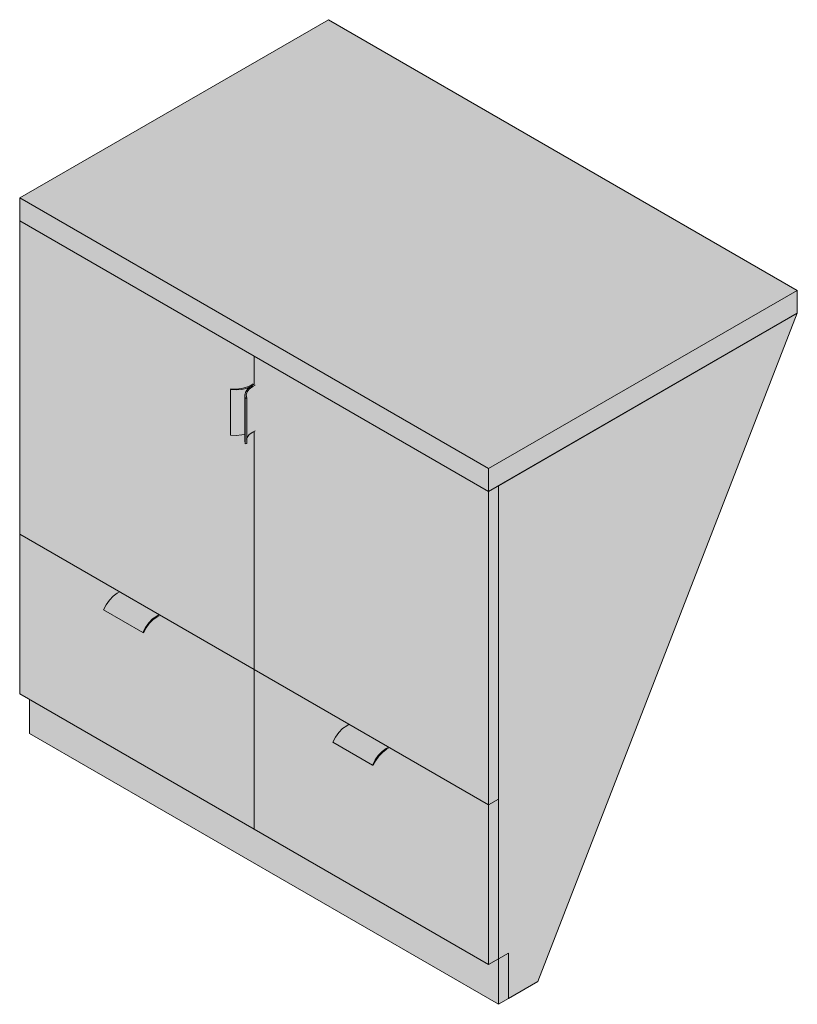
# Model space of a CAD drawing. Header units: centimetres. Extents: x 20981 to 23014, y -2023 to 11840.
# Tile 1 of 4: x 20981 to 21092, y -2023 to -1882. Entities that reach past the tile are written whole.
import ezdxf

# ---------------------------------------------------------------- set-up
doc = ezdxf.new("R2010")
doc.units = ezdxf.units.CM
doc.layers.add('A-GENM', color=13, linetype='Continuous', lineweight=18)

# ---------------------------------------------------------------- blocks, each defined once
blk = doc.blocks.new('FURN_Lb_Szafka 03 - E25-S-03-Szafka-8925860-E25-S-03')
at = {"layer": 'A-GENM'}
for points in [[(21047.84, -1946.02), (21092.06, -1920.49), (21024.88, -1881.71), (20980.66, -1907.24), (21035.19, -1938.72)], [(21047.84, -1949.29), (21047.84, -1946.02), (20980.66, -1907.24), (20980.66, -1910.51), (21042.18, -1946.02)], [(21014.25, -1974.8), (21014.25, -1940.68), (21013.9, -1940.9), (21013.52, -1941.2), (21013.25, -1941.56), (21013.18, -1941.8), (21013.18, -1942.45), (21012.98, -1942.47), (21012.92, -1942), (21012.92, -1941.09), (21012.49, -1941.2), (21011.68, -1941.28), (21010.85, -1941.25), (21010.87, -1934.67), (21010.89, -1934.6), (21011.68, -1934.63), (21012.49, -1934.54), (21013.25, -1934.33), (21013.91, -1934.01), (21014.11, -1933.9), (21014.25, -1933.98), (21014.25, -1929.9), (20980.66, -1910.51), (20980.66, -1955.41), (21008.05, -1971.22)], [(21047.84, -1949.29), (21092.06, -1923.76), (21092.06, -1920.49), (21047.84, -1946.02)], [(21050.67, -2021.96), (21054.91, -2019.51), (21092.06, -1923.76), (21049.25, -1948.47), (21049.25, -2016.24), (21050.67, -2015.43), (21050.67, -2019.51)], [(21047.84, -1994.2), (21047.84, -1949.29), (21014.25, -1929.9), (21014.25, -1933.98), (21014.39, -1934.06), (21014.39, -1940.59), (21014.25, -1940.68), (21014.25, -1974.8), (21042.18, -1990.93)], [(21011.68, -1934.75), (21012.49, -1934.67), (21013.39, -1934.41), (21014.04, -1934.1), (21014.22, -1933.96), (21014.11, -1933.9), (21013.56, -1934.19), (21013.14, -1934.38), (21012.43, -1934.56), (21011.67, -1934.63), (21010.89, -1934.6), (21010.85, -1934.71)], [(21012.98, -1935.94), (21013.18, -1935.92), (21013.14, -1935.41), (21013.25, -1935.03), (21013.56, -1934.62), (21014.25, -1934.14), (21014.39, -1934.06), (21014.25, -1933.98), (21013.79, -1934.27), (21013.34, -1934.62), (21013.06, -1935), (21012.92, -1935.47)], [(21011.68, -1941.28), (21012.49, -1941.2), (21012.92, -1941.09), (21012.93, -1935.41), (21013.06, -1935), (21013.39, -1934.56), (21013.86, -1934.2), (21013.19, -1934.49), (21012.49, -1934.67), (21011.68, -1934.75), (21010.85, -1934.71), (21010.85, -1941.25)], [(21013.18, -1941.8), (21013.25, -1941.56), (21013.56, -1941.15), (21014.04, -1940.8), (21014.04, -1934.27), (21013.52, -1934.67), (21013.25, -1935.03), (21013.12, -1935.47), (21013.18, -1935.94), (21013.18, -1941.28)], [(21014.04, -1940.8), (21014.39, -1940.59), (21014.39, -1934.06), (21014.04, -1934.27), (21014.04, -1940.72)], [(21012.98, -1942.47), (21012.98, -1935.94), (21012.92, -1935.47), (21012.92, -1942)], [(21012.98, -1942.47), (21013.18, -1942.45), (21013.18, -1935.92), (21012.98, -1935.94), (21012.98, -1941.28)], [(21047.84, -1994.2), (21049.25, -1993.38), (21049.25, -1948.47), (21047.84, -1949.29), (21047.84, -1992.56)], [(21014.25, -1997.67), (21014.25, -1974.8), (21000.64, -1966.95), (21000.64, -1967.11), (21000.29, -1967.31), (20999.71, -1967.74), (20999.16, -1968.32), (20998.69, -1969.03), (20998.42, -1969.54), (20998.31, -1969.52), (20992.65, -1966.25), (20993.03, -1965.52), (20993.51, -1964.86), (20994.05, -1964.3), (20994.63, -1963.88), (20994.98, -1963.68), (20980.66, -1955.41), (20980.66, -1978.27), (20999.47, -1989.13)], [(20998.31, -1969.52), (20998.69, -1968.79), (20999.16, -1968.12), (20999.71, -1967.57), (21000.29, -1967.15), (20994.63, -1963.88), (20994.05, -1964.3), (20993.51, -1964.86), (20993.03, -1965.52), (20992.65, -1966.25), (20994.63, -1967.39)], [(21000.29, -1967.15), (21000.64, -1966.95), (20994.98, -1963.68), (20994.63, -1963.88), (20995.23, -1964.23)], [(20998.42, -1969.54), (20998.83, -1968.79), (20999.33, -1968.12), (20999.82, -1967.65), (21000.29, -1967.31), (21000.64, -1967.11), (21000.64, -1966.95), (21000.06, -1967.31), (20999.71, -1967.57), (20999.09, -1968.23), (20998.65, -1968.85), (20998.31, -1969.52)], [(21047.84, -2017.06), (21047.84, -1994.2), (21033.52, -1985.93), (21033.52, -1986.09), (21033.17, -1986.29), (21032.59, -1986.72), (21032.04, -1987.3), (21031.57, -1988.02), (21031.3, -1988.52), (21031.19, -1988.5), (21025.53, -1985.23), (21025.91, -1984.5), (21026.39, -1983.84), (21026.93, -1983.28), (21027.51, -1982.87), (21027.86, -1982.66), (21014.25, -1974.8), (21014.25, -1997.67), (21035.19, -2009.76)], [(21049.25, -2022.77), (21049.25, -2016.24), (21047.84, -2017.06), (20982.08, -1979.09), (20982.08, -1983.99), (21043, -2019.16)], [(21031.19, -1988.5), (21031.57, -1987.77), (21032.04, -1987.11), (21032.59, -1986.55), (21033.17, -1986.13), (21027.51, -1982.87), (21026.93, -1983.28), (21026.39, -1983.84), (21025.91, -1984.5), (21025.53, -1985.23), (21029.92, -1987.77)], [(21033.17, -1986.13), (21033.52, -1985.93), (21027.86, -1982.66), (21027.51, -1982.87)], [(21031.3, -1988.52), (21031.71, -1987.77), (21032.21, -1987.11), (21032.73, -1986.61), (21033.32, -1986.2), (21033.52, -1986.09), (21033.52, -1985.93), (21032.94, -1986.29), (21032.59, -1986.55), (21031.97, -1987.21), (21031.53, -1987.84), (21031.19, -1988.5)], [(21047.84, -2017.06), (21049.25, -2016.24), (21049.25, -1993.38), (21047.84, -1994.2), (21047.84, -2016.37)], [(21049.25, -2022.77), (21050.67, -2021.96), (21050.67, -2015.43), (21049.25, -2016.24), (21049.25, -2021.96)]]:
    blk.add_hatch(color=256, dxfattribs=at).paths.add_polyline_path(points)
for p, q in [((21024.88, -1881.71), (20980.66, -1907.24)), ((21092.06, -1920.49), (21024.88, -1881.71)), ((20980.66, -1907.24), (21047.84, -1946.02)), ((20980.66, -1910.51), (20980.66, -1907.24)), ((20980.66, -1910.51), (21014.25, -1929.9)), ((20980.66, -1910.51), (20980.66, -1955.41)), ((21047.84, -1949.29), (20980.66, -1910.51)), ((21047.84, -1946.02), (21092.06, -1920.49)), ((21092.06, -1920.49), (21092.06, -1923.76)), ((21092.06, -1923.76), (21047.84, -1949.29)), ((21092.06, -1923.76), (21049.25, -1948.47)), ((21054.91, -2019.51), (21092.06, -1923.76)), ((21014.25, -1929.9), (21014.25, -1933.98)), ((21014.25, -1929.9), (21047.84, -1949.29)), ((21014.25, -1933.98), (21014.25, -1929.9)), ((21014.11, -1933.9), (21013.76, -1934.1)), ((21013.9, -1934.18), (21014.25, -1933.98)), ((21014.25, -1933.98), (21013.9, -1934.18)), ((21010.89, -1934.6), (21010.85, -1934.71)), ((21010.85, -1941.25), (21010.85, -1934.71)), ((21014.04, -1934.27), (21014.39, -1934.06)), ((21012.91, -1935.56), (21012.91, -1942.09)), ((21012.98, -1935.94), (21013.18, -1935.92)), ((21012.98, -1935.94), (21012.98, -1942.47)), ((21013.18, -1942.45), (21013.18, -1935.92)), ((21014.39, -1940.59), (21014.04, -1940.8)), ((21014.25, -1940.68), (21014.25, -1974.8)), ((21014.25, -1974.8), (21014.25, -1940.68)), ((21012.98, -1942.47), (21012.92, -1942)), ((21013.18, -1942.45), (21012.98, -1942.47)), ((21047.84, -1949.29), (21047.84, -1946.02)), ((21047.84, -1949.29), (21049.25, -1948.47)), ((21047.84, -1994.2), (21047.84, -1949.29)), ((21049.25, -1948.47), (21049.25, -1993.38)), ((21049.25, -1948.47), (21049.25, -2016.24)), ((21014.25, -1974.8), (20980.66, -1955.41)), ((21014.25, -1974.8), (20980.66, -1955.41)), ((20980.66, -1955.41), (20980.66, -1978.27)), ((20994.63, -1963.88), (20994.98, -1963.68)), ((20998.31, -1969.52), (20992.65, -1966.25)), ((21000.64, -1966.95), (21000.29, -1967.15)), ((21000.29, -1967.31), (21000.64, -1967.11)), ((20998.31, -1969.52), (20998.42, -1969.54)), ((21014.25, -1974.8), (21014.25, -1997.67)), ((21047.84, -1994.2), (21014.25, -1974.8)), ((21014.25, -1997.67), (21014.25, -1974.8)), ((21047.84, -1994.2), (21014.25, -1974.8)), ((20980.66, -1978.27), (21014.25, -1997.67)), ((20982.08, -1983.99), (20982.08, -1979.09)), ((21027.51, -1982.87), (21027.86, -1982.66)), ((21049.25, -2022.77), (20982.08, -1983.99)), ((21031.19, -1988.5), (21025.53, -1985.23)), ((21033.52, -1985.93), (21033.17, -1986.13)), ((21033.17, -1986.29), (21033.52, -1986.09)), ((21031.19, -1988.5), (21031.3, -1988.52)), ((21047.84, -1994.2), (21049.25, -1993.38)), ((21049.25, -1993.38), (21047.84, -1994.2)), ((21047.84, -2017.06), (21047.84, -1994.2)), ((21049.25, -1993.38), (21049.25, -2016.24)), ((21014.25, -1997.67), (21047.84, -2017.06)), ((21049.25, -2016.24), (21050.67, -2015.43)), ((21049.25, -2016.24), (21050.67, -2015.43)), ((21050.67, -2015.43), (21050.67, -2021.96)), ((21050.67, -2015.43), (21050.67, -2021.96)), ((21049.25, -2016.24), (21047.84, -2017.06)), ((21049.25, -2022.77), (21049.25, -2016.24)), ((21050.67, -2021.96), (21054.91, -2019.51)), ((21050.67, -2021.96), (21049.25, -2022.77))]:
    blk.add_line(p, q, dxfattribs=at)
for points in [[(21010.85, -1934.71, 0), (21011.68, -1934.75, 0), (21012.49, -1934.67, 0), (21013.25, -1934.48, 0), (21013.9, -1934.18, 0)], [(21013.76, -1934.1, 0), (21013.14, -1934.38, 0), (21012.43, -1934.56, 0), (21011.67, -1934.63, 0), (21010.89, -1934.6, 0)], [(21013.9, -1934.18, 0), (21013.39, -1934.56, 0), (21013.06, -1935, 0), (21012.92, -1935.47, 0), (21012.98, -1935.94, 0)], [(21013.18, -1935.92, 0), (21013.12, -1935.47, 0), (21013.25, -1935.03, 0), (21013.56, -1934.62, 0), (21014.04, -1934.27, 0)], [(21014.04, -1940.8, 0), (21013.56, -1941.15, 0), (21013.25, -1941.56, 0), (21013.15, -1941.8, 0)], [(21012.93, -1941.11, 0), (21012.49, -1941.2, 0), (21011.68, -1941.28, 0), (21010.85, -1941.25, 0)], [(20992.65, -1966.25, 0), (20993.03, -1965.52, 0), (20993.51, -1964.86, 0), (20994.05, -1964.3, 0), (20994.63, -1963.88, 0)], [(21000.29, -1967.15, 0), (20999.71, -1967.57, 0), (20999.16, -1968.12, 0), (20998.69, -1968.79, 0), (20998.31, -1969.52, 0)], [(20998.42, -1969.54, 0), (20998.78, -1968.85, 0), (20999.23, -1968.23, 0), (20999.74, -1967.7, 0), (21000.29, -1967.31, 0)], [(21025.53, -1985.23, 0), (21025.91, -1984.5, 0), (21026.39, -1983.84, 0), (21026.93, -1983.28, 0), (21027.51, -1982.87, 0)], [(21033.17, -1986.13, 0), (21032.59, -1986.55, 0), (21032.04, -1987.11, 0), (21031.57, -1987.77, 0), (21031.19, -1988.5, 0)], [(21031.3, -1988.52, 0), (21031.66, -1987.84, 0), (21032.11, -1987.21, 0), (21032.62, -1986.69, 0), (21033.17, -1986.29, 0)]]:
    blk.add_polyline3d(points, dxfattribs=at)

msp = doc.modelspace()

# ---------------------------------------------------------------- block references
at = {"layer": 'A-GENM'}
msp.add_blockref('FURN_Lb_Szafka 03 - E25-S-03-Szafka-8925860-E25-S-03', (0, 0), dxfattribs=at)

doc.saveas('drawing.dxf')
